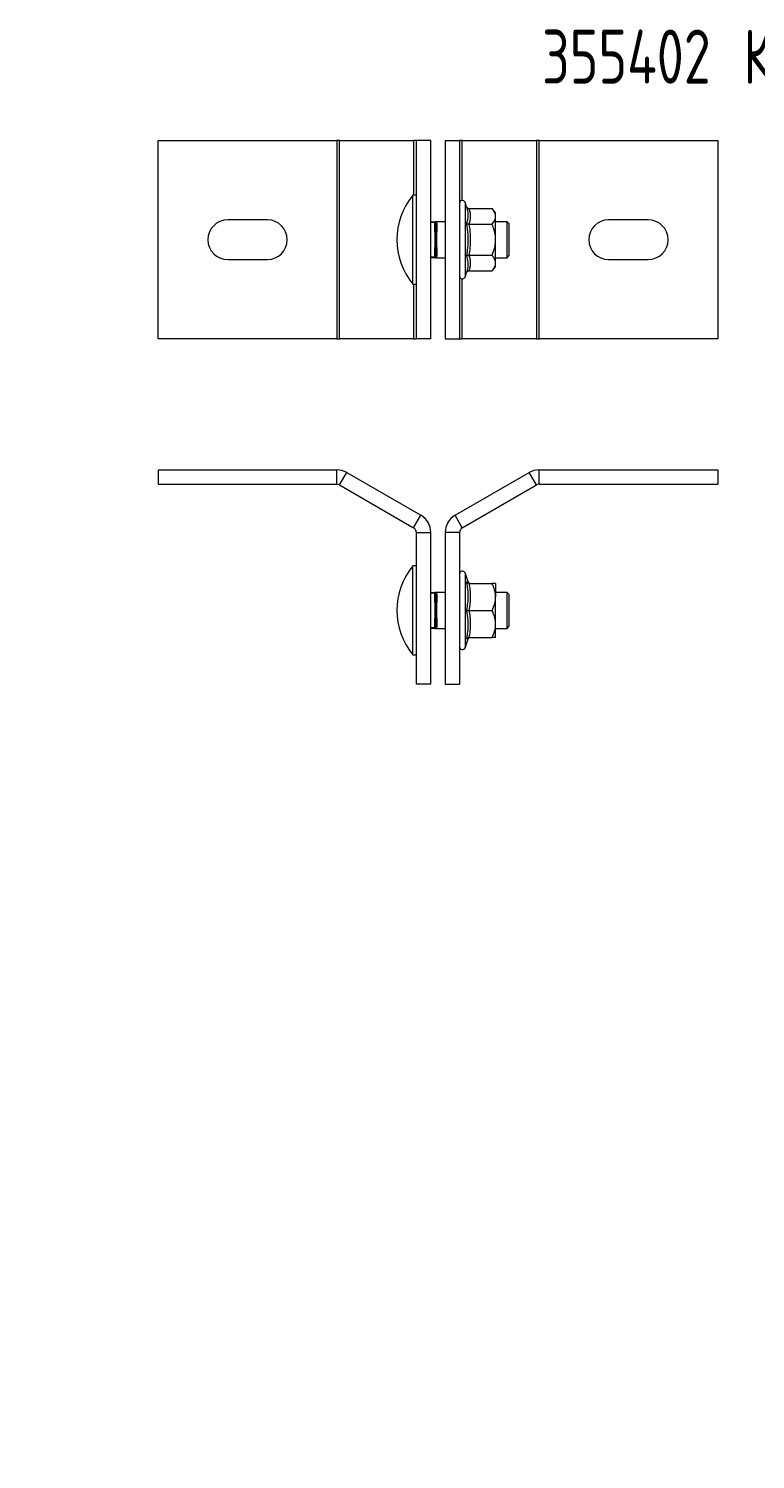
# Model space of a CAD drawing. Header units: millimetres. Extents: x -104 to 938, y -3 to 394.
# Tile 2 of 3: x 224 to 425, y -3 to 394. Entities that reach past the tile are written whole.
import ezdxf

# ---------------------------------------------------------------- set-up
doc = ezdxf.new("R2010")
doc.units = ezdxf.units.MM
doc.styles.add('SLDTEXTSTYLE0', font='TXT', dxfattribs={"width": 0.7, "bigfont": 'bigfont'})
doc.styles.add('SLDTEXTSTYLE2', font='TXT', dxfattribs={"width": 0.605, "bigfont": 'bigfont'})

msp = doc.modelspace()

# ---------------------------------------------------------------- linework, layer by layer
at = {"color": 7, "linetype": 'Continuous', "lineweight": 15}
for p, q in [((259.44, 308.08), (259.44, 363.08)), ((259.44, 363.08), (309.03, 363.08)), ((309.03, 363.08), (309.03, 308.08)), ((309.78, 363.08), (309.03, 363.08)), ((309.78, 308.08), (309.78, 363.08)), ((309.78, 363.08), (330.34, 363.08)), ((331.09, 363.08), (330.34, 363.08)), ((335.09, 363.08), (331.09, 363.08)), ((331.09, 308.08), (331.09, 363.08)), ((335.09, 308.08), (335.09, 363.08)), ((339.09, 363.08), (339.09, 308.08)), ((339.09, 363.08), (343.09, 363.08)), ((343.09, 363.08), (343.09, 308.08)), ((343.84, 363.08), (343.09, 363.08)), ((343.84, 363.08), (364.39, 363.08)), ((364.39, 363.08), (364.39, 308.08)), ((365.14, 363.08), (364.39, 363.08)), ((365.14, 308.08), (365.14, 363.08)), ((365.14, 363.08), (414.74, 363.08)), ((414.74, 363.08), (414.74, 308.08)), ((331.09, 347.91), (330.09, 347.91)), ((330.09, 323.26), (330.09, 347.91)), ((345.04, 344.73), (344.59, 345.97)), ((345.66, 344.24), (352.09, 344.24)), ((353.09, 343.08), (352.09, 344.24)), ((353.09, 342.08), (353.09, 343.08)), ((353.09, 335.58), (353.09, 342.08)), ((289.74, 341.08), (278.74, 341.08)), ((335.09, 340.58), (336.24, 340.58)), ((336.24, 340.33), (336.24, 340.58)), ((336.24, 337.82), (336.24, 340.33)), ((336.24, 340.33), (336.49, 340.33)), ((336.24, 337.82), (336.24, 335.58)), ((336.41, 340.51), (336.42, 340.52)), ((336.48, 340.57), (336.49, 340.58)), ((336.49, 340.33), (336.49, 337.82)), ((339.09, 340.58), (336.74, 340.58)), ((336.74, 340.11), (336.74, 337.71)), ((345.66, 339.91), (352.09, 339.91)), ((356.29, 340.58), (353.09, 340.58)), ((356.79, 340.08), (356.29, 340.58)), ((356.29, 330.58), (356.29, 340.58)), ((356.79, 340.08), (356.79, 331.08)), ((395.44, 341.08), (384.44, 341.08)), ((336.24, 335.58), (336.24, 333.35)), ((353.09, 329.09), (353.09, 335.58)), ((278.74, 330.08), (289.74, 330.08)), ((336.24, 330.58), (335.09, 330.58)), ((336.24, 330.83), (336.24, 333.35)), ((336.49, 330.83), (336.24, 330.83)), ((336.24, 330.58), (336.24, 330.83)), ((336.41, 330.66), (336.42, 330.65)), ((336.48, 330.6), (336.49, 330.59)), ((336.49, 333.35), (336.49, 330.83)), ((336.74, 333.45), (336.74, 331.06)), ((336.74, 330.58), (339.09, 330.58)), ((345.66, 331.25), (352.09, 331.25)), ((353.09, 330.58), (356.29, 330.58)), ((356.29, 330.58), (356.79, 331.08)), ((384.44, 330.08), (395.44, 330.08)), ((344.59, 325.19), (345.04, 326.44)), ((345.66, 326.92), (352.09, 326.92)), ((352.09, 326.92), (353.09, 328.08)), ((353.09, 328.08), (353.09, 329.09)), ((330.09, 323.26), (331.09, 323.26)), ((309.03, 308.08), (259.44, 308.08)), ((309.03, 308.08), (309.78, 308.08)), ((330.34, 308.08), (309.78, 308.08)), ((330.34, 308.08), (331.09, 308.08)), ((335.09, 308.08), (331.09, 308.08)), ((339.09, 308.08), (343.09, 308.08)), ((343.09, 308.08), (343.84, 308.08)), ((364.39, 308.08), (343.84, 308.08)), ((364.39, 308.08), (365.14, 308.08)), ((414.74, 308.08), (365.14, 308.08)), ((259.44, 271.73), (309.03, 271.73)), ((259.44, 271.73), (259.44, 267.73)), ((309.03, 267.73), (309.03, 271.73)), ((309.78, 267.53), (311.78, 270.99)), ((311.78, 270.99), (332.34, 259.13)), ((341.84, 259.13), (362.39, 270.99)), ((364.39, 267.53), (362.39, 270.99)), ((365.14, 271.73), (414.74, 271.73)), ((365.14, 267.73), (365.14, 271.73)), ((414.74, 271.73), (414.74, 267.73)), ((259.44, 267.73), (309.03, 267.73)), ((309.78, 267.53), (330.34, 255.66)), ((343.84, 255.66), (364.39, 267.53)), ((365.14, 267.73), (414.74, 267.73)), ((330.34, 255.66), (332.34, 259.13)), ((343.84, 255.66), (341.84, 259.13)), ((331.09, 254.37), (335.09, 254.37)), ((331.09, 212.23), (331.09, 254.37)), ((335.09, 212.23), (335.09, 254.37)), ((343.09, 254.37), (339.09, 254.37)), ((339.09, 254.37), (339.09, 212.23)), ((343.09, 254.37), (343.09, 212.23)), ((331.09, 245.06), (330.09, 245.06)), ((330.09, 220.41), (330.09, 245.06)), ((345.49, 240.64), (344.59, 243.12)), ((345.66, 240.23), (352.09, 240.23)), ((353.09, 240.23), (353.09, 236.48)), ((335.09, 237.73), (336.24, 237.73)), ((336.24, 237.48), (336.24, 237.73)), ((336.24, 234.97), (336.24, 237.48)), ((336.24, 237.48), (336.49, 237.48)), ((336.24, 234.97), (336.24, 232.73)), ((336.41, 237.66), (336.42, 237.66)), ((336.48, 237.72), (336.49, 237.73)), ((336.49, 237.48), (336.49, 234.97)), ((339.09, 237.73), (336.74, 237.73)), ((336.74, 237.25), (336.74, 234.86)), ((356.29, 237.73), (353.09, 237.73)), ((353.09, 228.98), (353.09, 236.48)), ((356.79, 237.23), (356.29, 237.73)), ((356.29, 227.73), (356.29, 237.73)), ((356.79, 237.23), (356.79, 228.23)), ((336.24, 232.73), (336.24, 230.49)), ((336.24, 227.98), (336.24, 230.49)), ((336.49, 230.49), (336.49, 227.98)), ((336.74, 230.6), (336.74, 228.21)), ((345.66, 232.73), (352.09, 232.73)), ((336.24, 227.73), (335.09, 227.73)), ((336.49, 227.98), (336.24, 227.98)), ((336.24, 227.73), (336.24, 227.98)), ((336.41, 227.8), (336.42, 227.8)), ((336.48, 227.75), (336.49, 227.73)), ((336.74, 227.73), (339.09, 227.73)), ((353.09, 225.23), (353.09, 228.98)), ((353.09, 227.73), (356.29, 227.73)), ((356.29, 227.73), (356.79, 228.23)), ((344.59, 222.34), (345.49, 224.82)), ((345.66, 225.23), (352.09, 225.23)), ((330.09, 220.41), (331.09, 220.41)), ((335.09, 212.23), (331.09, 212.23)), ((339.09, 212.23), (343.09, 212.23))]:
    msp.add_line(p, q, dxfattribs=at)
at = {"color": 8, "linetype": 'Continuous', "lineweight": 15}
for p, q in [((330.34, 363.08), (330.34, 347.91)), ((343.84, 346.48), (343.84, 363.08)), ((344.59, 345.97), (344.59, 325.19)), ((336.24, 340.33), (335.09, 340.33)), ((336.45, 340.54), (336.48, 340.57)), ((335.09, 330.83), (336.24, 330.83)), ((336.45, 330.63), (336.48, 330.6)), ((330.34, 323.26), (330.34, 308.08)), ((343.84, 308.08), (343.84, 324.68)), ((344.59, 243.12), (344.59, 222.34)), ((336.24, 237.48), (335.09, 237.48)), ((336.45, 237.69), (336.48, 237.72)), ((335.09, 227.98), (336.24, 227.98)), ((336.45, 227.78), (336.48, 227.75))]:
    msp.add_line(p, q, dxfattribs=at)
at = {"color": 7, "linetype": 'Continuous', "lineweight": 15}
for centre, radius, start, end in [((345.24, 335.58), 19.53, 140.8721, 219.1279), ((343.86, 345.71), 0.773, 20, 180), ((278.74, 335.58), 5.5, 90, 270), ((289.74, 335.58), 5.5, 270, 90), ((336.24, 340.33), 0.25, 0, 90), ((384.44, 335.58), 5.5, 90, 270), ((395.44, 335.58), 5.5, 270, 90), ((336.24, 330.83), 0.25, 270, 0), ((343.86, 325.46), 0.773, 180, 340), ((309.03, 266.23), 5.5, 60, 90), ((365.14, 266.23), 5.5, 90, 120), ((309.03, 266.23), 1.5, 60, 90), ((365.14, 266.23), 1.5, 90, 120), ((329.59, 254.37), 5.5, 0, 60), ((344.59, 254.37), 5.5, 120, 180), ((329.59, 254.37), 1.5, 0, 60), ((344.59, 254.37), 1.5, 120, 180), ((345.24, 232.73), 19.53, 140.8721, 219.1279), ((343.86, 242.86), 0.773, 20, 180), ((346.06, 240.83), 0.6, 199.0708, 269.4536), ((336.24, 237.48), 0.25, 0, 90), ((336.24, 227.98), 0.25, 270, 0), ((343.86, 222.6), 0.773, 180, 340), ((346.06, 224.63), 0.6, 90.5403, 160.7014)]:
    msp.add_arc(centre, radius, start, end, dxfattribs=at)
for points, knots in [([(345.04, 340.16), (345.11, 340.35), (345.31, 340.93), (345.51, 341.92), (345.5, 343.26), (345.21, 344.2), (345.04, 344.73)], [0, 0, 0, 0, 0.130422, 0.391512, 0.6555, 1, 1, 1, 1]), ([(345.04, 344.73), (345.04, 344.73), (345.07, 344.66), (345.14, 344.53), (345.28, 344.37), (345.47, 344.27), (345.6, 344.25), (345.66, 344.24)], [0, 0, 0, 0, 0.006127, 0.267769, 0.528744, 0.763887, 1, 1, 1, 1]), ([(345.66, 344.24), (345.77, 343.89), (345.99, 343.18), (346.09, 342.1), (346, 341.01), (345.77, 340.28), (345.66, 339.91)], [0, 0, 0, 0, 0.246174, 0.492228, 0.746047, 1, 1, 1, 1]), ([(353.09, 342.08), (353.05, 342.38), (352.97, 343), (352.52, 343.72), (352.19, 344.12), (352.09, 344.24)], [0, 0, 0, 0, 0.406293, 0.827272, 1, 1, 1, 1]), ([(352.09, 339.91), (352.35, 340.25), (352.88, 340.94), (353.09, 341.68), (353.09, 342.07), (353.09, 342.08)], [0, 0, 0, 0, 0.48434, 0.986324, 1, 1, 1, 1]), ([(336.29, 340.58), (336.32, 340.58), (336.39, 340.58), (336.45, 340.58), (336.49, 340.58)], [0, 0, 0, 0, 0.409059, 1, 1, 1, 1]), ([(336.41, 337.8), (336.43, 337.8), (336.46, 337.8), (336.48, 337.8), (336.49, 337.8), (336.49, 337.81), (336.49, 337.82), (336.49, 337.82), (336.49, 337.82)], [0, 0, 0, 0, 0.396967, 0.691299, 0.886489, 0.950967, 0.97685, 1, 1, 1, 1]), ([(336.41, 337.8), (336.42, 337.39), (336.44, 336.65), (336.47, 335.91), (336.49, 335.58)], [0, 0, 0, 0, 0.560023, 1, 1, 1, 1]), ([(336.56, 340.18), (336.57, 340.31), (336.59, 340.53), (336.52, 340.57), (336.49, 340.58)], [0, 0, 0, 0, 0.561218, 1, 1, 1, 1]), ([(336.74, 340.58), (336.69, 340.58), (336.61, 340.58), (336.53, 340.58), (336.49, 340.58)], [0, 0, 0, 0, 0.542785, 1, 1, 1, 1]), ([(336.56, 337.73), (336.54, 337.74), (336.51, 337.75), (336.49, 337.77), (336.49, 337.79), (336.49, 337.81), (336.49, 337.81), (336.49, 337.82), (336.49, 337.82)], [0, 0, 0, 0, 0.396966, 0.691337, 0.886513, 0.950972, 0.97685, 1, 1, 1, 1]), ([(336.56, 337.73), (336.57, 337.34), (336.59, 336.64), (336.52, 335.9), (336.49, 335.58)], [0, 0, 0, 0, 0.561218, 1, 1, 1, 1]), ([(336.56, 340.18), (336.57, 340.17), (336.6, 340.15), (336.64, 340.13), (336.69, 340.11), (336.72, 340.11), (336.74, 340.11)], [0, 0, 0, 0, 0.250009, 0.50001, 0.750006, 1, 1, 1, 1]), ([(336.74, 337.71), (336.72, 337.71), (336.69, 337.71), (336.64, 337.71), (336.6, 337.72), (336.57, 337.73), (336.56, 337.73)], [0, 0, 0, 0, 0.249994, 0.49999, 0.749991, 1, 1, 1, 1]), ([(345.04, 331.01), (345.11, 331.4), (345.31, 332.59), (345.51, 334.59), (345.5, 337.27), (345.21, 339.11), (345.04, 340.16)], [0, 0, 0, 0, 0.130422, 0.391512, 0.6555, 1, 1, 1, 1]), ([(345.04, 340.16), (345.04, 340.16), (345.07, 340.12), (345.14, 340.06), (345.28, 339.98), (345.47, 339.92), (345.6, 339.92), (345.66, 339.91)], [0, 0, 0, 0, 0.006127, 0.267769, 0.528744, 0.763887, 1, 1, 1, 1]), ([(345.66, 339.91), (345.77, 339.21), (345.99, 337.79), (346.09, 335.63), (346, 333.44), (345.77, 331.98), (345.66, 331.25)], [0, 0, 0, 0, 0.246174, 0.492228, 0.746047, 1, 1, 1, 1]), ([(353.09, 335.58), (353.09, 335.68), (353.08, 336.33), (352.91, 337.54), (352.51, 338.88), (352.19, 339.66), (352.09, 339.91)], [0, 0, 0, 0, 0.066532, 0.435283, 0.814551, 1, 1, 1, 1]), ([(336.24, 335.58), (336.28, 335.58), (336.37, 335.58), (336.45, 335.58), (336.49, 335.58)], [0, 0, 0, 0, 0.544979, 1, 1, 1, 1]), ([(336.41, 333.36), (336.42, 333.78), (336.44, 334.52), (336.47, 335.26), (336.49, 335.58)], [0, 0, 0, 0, 0.560023, 1, 1, 1, 1]), ([(336.74, 335.58), (336.69, 335.58), (336.61, 335.58), (336.53, 335.58), (336.49, 335.58)], [0, 0, 0, 0, 0.542785, 1, 1, 1, 1]), ([(336.56, 333.44), (336.57, 333.83), (336.59, 334.53), (336.52, 335.26), (336.49, 335.58)], [0, 0, 0, 0, 0.561218, 1, 1, 1, 1]), ([(336.56, 333.44), (336.57, 333.44), (336.6, 333.45), (336.64, 333.45), (336.69, 333.46), (336.72, 333.45), (336.74, 333.45)], [0, 0, 0, 0, 0.250009, 0.50001, 0.750006, 1, 1, 1, 1]), ([(352.09, 331.25), (352.24, 331.62), (352.59, 332.49), (352.99, 333.93), (353.06, 335.03), (353.09, 335.58)], [0, 0, 0, 0, 0.26546, 0.628076, 1, 1, 1, 1]), ([(336.29, 330.58), (336.32, 330.58), (336.39, 330.58), (336.45, 330.58), (336.49, 330.59)], [0, 0, 0, 0, 0.409059, 1, 1, 1, 1]), ([(336.41, 333.36), (336.43, 333.37), (336.46, 333.37), (336.48, 333.37), (336.49, 333.36), (336.49, 333.36), (336.49, 333.35), (336.49, 333.35), (336.49, 333.35)], [0, 0, 0, 0, 0.396967, 0.691299, 0.886489, 0.950967, 0.97685, 1, 1, 1, 1]), ([(336.49, 333.35), (336.49, 333.35), (336.49, 333.35), (336.49, 333.36), (336.49, 333.37), (336.49, 333.39), (336.51, 333.42), (336.54, 333.43), (336.56, 333.44)], [0, 0, 0, 0, 0.02315, 0.049028, 0.113487, 0.308663, 0.603034, 1, 1, 1, 1]), ([(336.56, 330.99), (336.57, 330.86), (336.59, 330.64), (336.52, 330.6), (336.49, 330.59)], [0, 0, 0, 0, 0.561218, 1, 1, 1, 1]), ([(336.74, 330.58), (336.69, 330.58), (336.61, 330.59), (336.53, 330.59), (336.49, 330.59)], [0, 0, 0, 0, 0.542785, 1, 1, 1, 1]), ([(336.56, 330.99), (336.57, 331), (336.6, 331.02), (336.64, 331.04), (336.69, 331.06), (336.72, 331.06), (336.74, 331.06)], [0, 0, 0, 0, 0.250009, 0.50001, 0.750006, 1, 1, 1, 1]), ([(345.04, 331.01), (345.04, 331.01), (345.07, 331.05), (345.14, 331.11), (345.28, 331.19), (345.47, 331.24), (345.6, 331.25), (345.66, 331.25)], [0, 0, 0, 0, 0.006127, 0.267769, 0.528744, 0.763887, 1, 1, 1, 1]), ([(345.04, 326.44), (345.11, 326.64), (345.31, 327.24), (345.51, 328.25), (345.5, 329.59), (345.21, 330.5), (345.04, 331.01)], [0, 0, 0, 0, 0.130422, 0.391512, 0.6555, 1, 1, 1, 1]), ([(345.66, 331.25), (345.77, 330.9), (345.99, 330.19), (346.09, 329.11), (346, 328.02), (345.77, 327.29), (345.66, 326.92)], [0, 0, 0, 0, 0.246174, 0.492228, 0.746047, 1, 1, 1, 1]), ([(353.09, 329.09), (353.05, 329.39), (352.97, 330.01), (352.52, 330.73), (352.19, 331.13), (352.09, 331.25)], [0, 0, 0, 0, 0.406293, 0.827272, 1, 1, 1, 1]), ([(345.66, 326.92), (345.6, 326.92), (345.47, 326.9), (345.28, 326.79), (345.14, 326.64), (345.07, 326.51), (345.04, 326.44), (345.04, 326.44)], [0, 0, 0, 0, 0.236113, 0.471256, 0.732231, 0.993873, 1, 1, 1, 1]), ([(352.09, 326.92), (352.35, 327.26), (352.88, 327.95), (353.09, 328.69), (353.09, 329.08), (353.09, 329.09)], [0, 0, 0, 0, 0.48434, 0.986324, 1, 1, 1, 1]), ([(345.04, 232.73), (345.11, 233.07), (345.31, 234.09), (345.51, 235.82), (345.5, 238.14), (345.21, 239.74), (345.04, 240.65)], [0, 0, 0, 0, 0.130422, 0.391512, 0.6555, 1, 1, 1, 1]), ([(345.66, 240.23), (345.6, 240.24), (345.47, 240.25), (345.28, 240.34), (345.14, 240.48), (345.07, 240.59), (345.04, 240.65), (345.04, 240.65)], [0, 0, 0, 0, 0.236113, 0.471256, 0.732231, 0.993873, 1, 1, 1, 1]), ([(345.66, 240.23), (345.77, 239.62), (345.99, 238.4), (346.09, 236.52), (346, 234.63), (345.78, 233.36), (345.66, 232.73)], [0, 0, 0, 0, 0.245307, 0.492226, 0.745083, 1, 1, 1, 1]), ([(353.09, 236.48), (353.05, 237.01), (352.97, 238.07), (352.52, 239.32), (352.19, 240.03), (352.09, 240.23)], [0, 0, 0, 0, 0.406293, 0.827272, 1, 1, 1, 1]), ([(353.09, 240.23), (353.09, 240.23), (353.08, 240.23), (352.91, 240.23), (352.51, 240.23), (352.19, 240.23), (352.09, 240.23)], [0, 0, 0, 0, 0.066532, 0.435283, 0.814551, 1, 1, 1, 1]), ([(336.29, 237.73), (336.32, 237.73), (336.39, 237.73), (336.45, 237.73), (336.49, 237.73)], [0, 0, 0, 0, 0.409059, 1, 1, 1, 1]), ([(336.41, 234.95), (336.43, 234.95), (336.46, 234.95), (336.48, 234.95), (336.49, 234.95), (336.49, 234.96), (336.49, 234.96), (336.49, 234.97), (336.49, 234.97)], [0, 0, 0, 0, 0.396967, 0.691299, 0.886489, 0.950967, 0.97685, 1, 1, 1, 1]), ([(336.41, 234.95), (336.42, 234.54), (336.44, 233.8), (336.47, 233.06), (336.49, 232.73)], [0, 0, 0, 0, 0.560023, 1, 1, 1, 1]), ([(336.56, 237.33), (336.57, 237.45), (336.59, 237.68), (336.52, 237.71), (336.49, 237.73)], [0, 0, 0, 0, 0.561218, 1, 1, 1, 1]), ([(336.74, 237.73), (336.69, 237.73), (336.61, 237.73), (336.53, 237.73), (336.49, 237.73)], [0, 0, 0, 0, 0.542785, 1, 1, 1, 1]), ([(336.56, 234.88), (336.54, 234.89), (336.51, 234.9), (336.49, 234.92), (336.49, 234.94), (336.49, 234.96), (336.49, 234.96), (336.49, 234.97), (336.49, 234.97)], [0, 0, 0, 0, 0.396966, 0.691337, 0.886513, 0.950972, 0.97685, 1, 1, 1, 1]), ([(336.56, 234.88), (336.57, 234.48), (336.59, 233.78), (336.52, 233.05), (336.49, 232.73)], [0, 0, 0, 0, 0.561218, 1, 1, 1, 1]), ([(336.56, 237.33), (336.57, 237.32), (336.6, 237.3), (336.64, 237.27), (336.69, 237.26), (336.72, 237.26), (336.74, 237.25)], [0, 0, 0, 0, 0.250009, 0.50001, 0.750006, 1, 1, 1, 1]), ([(336.74, 234.86), (336.72, 234.86), (336.69, 234.86), (336.64, 234.86), (336.6, 234.87), (336.57, 234.87), (336.56, 234.88)], [0, 0, 0, 0, 0.249994, 0.49999, 0.749991, 1, 1, 1, 1]), ([(352.09, 232.73), (352.35, 233.31), (352.88, 234.5), (353.09, 235.8), (353.09, 236.46), (353.09, 236.48)], [0, 0, 0, 0, 0.48434, 0.986324, 1, 1, 1, 1]), ([(336.24, 232.73), (336.28, 232.73), (336.37, 232.73), (336.45, 232.73), (336.49, 232.73)], [0, 0, 0, 0, 0.544979, 1, 1, 1, 1]), ([(336.41, 230.51), (336.42, 230.93), (336.44, 231.67), (336.47, 232.41), (336.49, 232.73)], [0, 0, 0, 0, 0.560023, 1, 1, 1, 1]), ([(336.49, 230.49), (336.49, 230.5), (336.49, 230.5), (336.49, 230.5), (336.49, 230.51), (336.48, 230.52), (336.46, 230.52), (336.43, 230.51), (336.41, 230.51)], [0, 0, 0, 0, 0.02315, 0.049033, 0.113511, 0.308701, 0.603033, 1, 1, 1, 1]), ([(336.74, 232.73), (336.69, 232.73), (336.61, 232.73), (336.53, 232.73), (336.49, 232.73)], [0, 0, 0, 0, 0.542785, 1, 1, 1, 1]), ([(336.56, 230.58), (336.57, 230.98), (336.59, 231.68), (336.52, 232.41), (336.49, 232.73)], [0, 0, 0, 0, 0.561218, 1, 1, 1, 1]), ([(336.49, 230.49), (336.49, 230.5), (336.49, 230.5), (336.49, 230.51), (336.49, 230.52), (336.49, 230.54), (336.51, 230.57), (336.54, 230.58), (336.56, 230.58)], [0, 0, 0, 0, 0.02315, 0.049028, 0.113487, 0.308663, 0.603034, 1, 1, 1, 1]), ([(336.56, 230.58), (336.57, 230.59), (336.6, 230.59), (336.64, 230.6), (336.69, 230.6), (336.72, 230.6), (336.74, 230.6)], [0, 0, 0, 0, 0.250009, 0.50001, 0.750006, 1, 1, 1, 1]), ([(345.04, 224.81), (345.11, 225.15), (345.31, 226.18), (345.51, 227.92), (345.5, 230.24), (345.21, 231.83), (345.04, 232.73)], [0, 0, 0, 0, 0.130422, 0.391512, 0.6555, 1, 1, 1, 1]), ([(345.04, 232.73), (345.04, 232.73), (345.07, 232.73), (345.14, 232.73), (345.28, 232.73), (345.47, 232.73), (345.6, 232.73), (345.66, 232.73)], [0, 0, 0, 0, 0.006127, 0.267769, 0.528744, 0.763887, 1, 1, 1, 1]), ([(345.66, 232.73), (345.77, 232.12), (345.99, 230.9), (346.09, 229.02), (346, 227.13), (345.78, 225.86), (345.66, 225.23)], [0, 0, 0, 0, 0.245307, 0.492226, 0.745083, 1, 1, 1, 1]), ([(353.09, 228.98), (353.05, 229.51), (352.97, 230.57), (352.52, 231.82), (352.19, 232.53), (352.09, 232.73)], [0, 0, 0, 0, 0.406293, 0.827272, 1, 1, 1, 1]), ([(336.29, 227.73), (336.32, 227.73), (336.39, 227.73), (336.45, 227.73), (336.49, 227.73)], [0, 0, 0, 0, 0.409059, 1, 1, 1, 1]), ([(336.56, 228.13), (336.57, 228.01), (336.59, 227.78), (336.52, 227.75), (336.49, 227.73)], [0, 0, 0, 0, 0.561218, 1, 1, 1, 1]), ([(336.74, 227.73), (336.69, 227.73), (336.61, 227.73), (336.53, 227.73), (336.49, 227.73)], [0, 0, 0, 0, 0.542785, 1, 1, 1, 1]), ([(336.74, 228.21), (336.72, 228.21), (336.69, 228.2), (336.64, 228.19), (336.6, 228.17), (336.57, 228.15), (336.56, 228.13)], [0, 0, 0, 0, 0.249994, 0.49999, 0.749991, 1, 1, 1, 1]), ([(352.09, 225.23), (352.35, 225.81), (352.88, 227), (353.09, 228.3), (353.09, 228.96), (353.09, 228.98)], [0, 0, 0, 0, 0.48434, 0.986324, 1, 1, 1, 1]), ([(345.04, 224.81), (345.04, 224.81), (345.07, 224.87), (345.14, 224.99), (345.28, 225.12), (345.47, 225.21), (345.6, 225.22), (345.66, 225.23)], [0, 0, 0, 0, 0.0061266, 0.2677695, 0.5287437, 0.7638875, 1, 1, 1, 1]), ([(353.09, 225.23), (353.09, 225.23), (353.08, 225.23), (352.91, 225.23), (352.51, 225.23), (352.19, 225.23), (352.09, 225.23)], [0, 0, 0, 0, 0.0665323, 0.4352826, 0.8145508, 1, 1, 1, 1])]:
    msp.add_open_spline(points, degree=3, knots=knots, dxfattribs=at)
for points in [[(336.24, 337.82), (336.25, 337.82), (336.29, 337.82), (336.33, 337.81), (336.38, 337.81), (336.4, 337.81), (336.41, 337.8)], [(336.74, 340.11), (336.74, 340.25), (336.74, 340.52), (336.74, 340.56), (336.74, 340.58)], [(336.74, 335.58), (336.74, 335.95), (336.74, 336.69), (336.74, 337.37), (336.74, 337.71)], [(336.74, 333.45), (336.74, 333.8), (336.74, 334.48), (336.74, 335.22), (336.74, 335.58)], [(336.24, 333.35), (336.25, 333.35), (336.29, 333.35), (336.33, 333.36), (336.38, 333.36), (336.4, 333.36), (336.41, 333.36)], [(336.74, 330.58), (336.74, 330.6), (336.74, 330.65), (336.74, 330.92), (336.74, 331.06)], [(336.24, 234.97), (336.25, 234.97), (336.29, 234.96), (336.33, 234.96), (336.38, 234.96), (336.4, 234.95), (336.41, 234.95)], [(336.74, 237.25), (336.74, 237.39), (336.74, 237.67), (336.74, 237.71), (336.74, 237.73)], [(336.74, 232.73), (336.74, 233.1), (336.74, 233.84), (336.74, 234.52), (336.74, 234.86)], [(336.41, 230.51), (336.4, 230.51), (336.38, 230.51), (336.33, 230.5), (336.29, 230.5), (336.25, 230.5), (336.24, 230.49)], [(336.74, 230.6), (336.74, 230.94), (336.74, 231.63), (336.74, 232.36), (336.74, 232.73)], [(336.74, 227.73), (336.74, 227.75), (336.74, 227.79), (336.74, 228.07), (336.74, 228.21)]]:
    msp.add_open_spline(points, degree=3, dxfattribs=at)
at = {"color": 8, "linetype": 'Continuous', "lineweight": 15}
for points, knots in [([(345.04, 240.65), (345.11, 240.65), (345.31, 240.64), (345.5, 240.63), (345.47, 240.63), (345.46, 240.63)], [0, 0, 0, 0, 0.26082, 0.782949, 1, 1, 1, 1]), ([(345.46, 224.83), (345.47, 224.83), (345.48, 224.83), (345.22, 224.82), (345.04, 224.81)], [0, 0, 0, 0, 0.310934, 1, 1, 1, 1])]:
    msp.add_open_spline(points, degree=3, knots=knots, dxfattribs=at)

# ---------------------------------------------------------------- texts
at = {"color": 7, "linetype": 'Continuous', "lineweight": 0, "attachment_point": 1}
for s, insert, char_height, style in [('355402 \\M+1844B\\M+18452(\\M+18442\\M+1844E)\\M+18473\\M+18488', (365.95, 393.88), 15, 'SLDTEXTSTYLE0'), ('355402 \\M+1844B\\M+18452(\\M+18442\\M+1844E)\\M+18473\\M+18488', (101.96, 56.78), 7, 'SLDTEXTSTYLE0'), ('\\M+1844D\\M+18470\\M+18483\\M+18483\\M+18470', (172.7, 43.93), 2.5, 'SLDTEXTSTYLE2'), ('\\M+1844D\\M+18470\\M+18483\\M+1848A\\M+18484\\M+18470\\M+18471', (188.37, 43.84), 2.5, 'SLDTEXTSTYLE2'), ('\\M+1844C\\M+18479\\M+18483\\M+18484\\M+18480\\M+18472 1', (176.24, 24.04), 2.5, 'SLDTEXTSTYLE2'), ('\\M+1844B\\M+18480\\M+18481\\M+18479\\M+18482\\M+18480\\M+18472\\M+18470\\M+1847C', (112.4, 4.44), 2.5, 'SLDTEXTSTYLE2'), ('\\M+18455\\M+18480\\M+18482\\M+1847D\\M+18470\\M+18484 \\M+184404', (184.58, 4.46), 2.5, 'SLDTEXTSTYLE2')]:
    msp.add_mtext(s, dxfattribs=dict(at, insert=insert, char_height=char_height, style=style))

doc.saveas('drawing.dxf')
